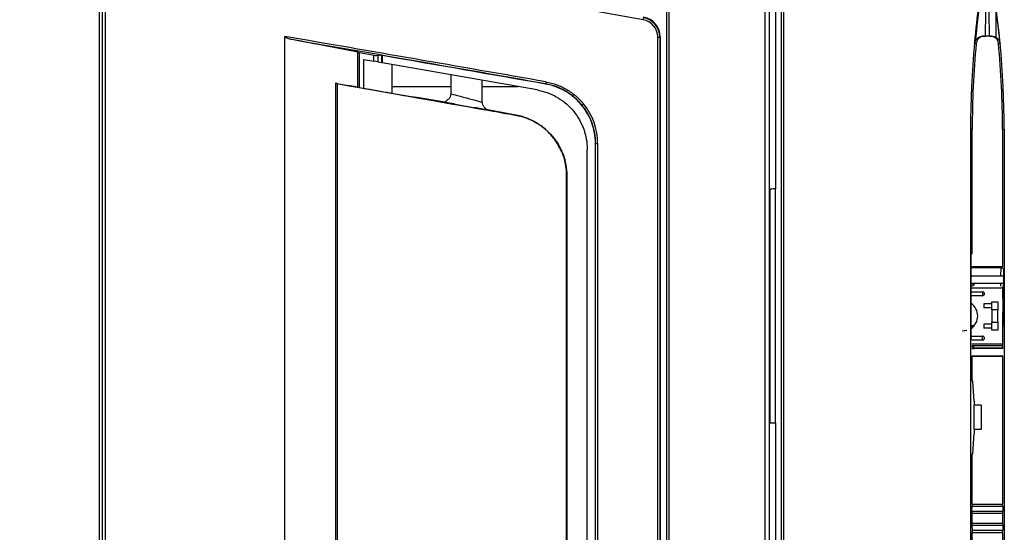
# Model space of a CAD drawing. Header units: millimetres. Extents: x 25 to 1935, y 715 to 2336.
# Tile 135 of 252: x 1237 to 1286, y 989 to 1015. Entities that reach past the tile are written whole.
import ezdxf

# ---------------------------------------------------------------- set-up
doc = ezdxf.new("R2010")
doc.units = ezdxf.units.MM
doc.header["$LTSCALE"] = 2
doc.layers.get('0').update_dxf_attribs({"color": 2})
doc.styles.add('FS2312', font='simsun.ttf', dxfattribs={"width": 0.8})
doc.dimstyles.new('STANDARD$0', dxfattribs={"dimtxt": 3.5, "dimasz": 3, "dimexe": 1.5, "dimexo": 0.5, "dimgap": 1.5, "dimtad": 1, "dimdec": 1, "dimlfac": 5, "dimdsep": 46, "dimtxsty": 'FS2312', "dimblk1": 'OPEN', "dimblk2": 'OPEN', "dimsah": 1, "dimcen": 0, "dimclrd": 4, "dimclre": 4, "dimclrt": 4, "dimadec": 0, "dimazin": 0, "dimtfac": 1, "dimtdec": 1, "dimtmove": 1, "dimatfit": 0, "dimldrblk": 'OPEN', "dimfxl": 1, "dimtolj": 1, "dimtzin": 0, "dimlwd": 18, "dimlwe": 18, "dimarcsym": 1})

# ---------------------------------------------------------------- blocks, each defined once
blk = doc.blocks.new('_OPEN')
at = {"color": 0}
for p, q in [((-0.966, 0.259), (0, 0)), ((0, 0), (-1, 0)), ((0, 0), (-0.966, -0.259))]:
    blk.add_line(p, q, dxfattribs=at)
blk = doc.blocks.new('*D48')
at = {"color": 4, "lineweight": 18, "transparency": 16777216}
for p, q in [((1249.441, 1058.92), (1206.239, 1058.92)), ((1207.739, 1055.92), (1207.739, 871.92)), ((1252.306, 868.92), (1206.239, 868.92))]:
    blk.add_line(p, q, dxfattribs=at)
at = {"layer": 'Defpoints', "color": 0, "transparency": 16777216}
for p in [(1249.941, 1058.92), (1207.739, 868.92), (1252.806, 868.92)]:
    blk.add_point(p, dxfattribs=at)
at = {"color": 4, "lineweight": 18, "transparency": 16777216, "xscale": 3, "yscale": 3, "zscale": 3}
for p, rotation in [((1207.739, 1058.92), 90), ((1207.739, 868.92), 270)]:
    blk.add_blockref('_OPEN', p, dxfattribs=dict(at, rotation=rotation))
at = {"color": 4, "transparency": 16777216, "insert": (1204.489, 963.92), "char_height": 3.5, "attachment_point": 5, "rotation": 90, "style": 'FS2312'}
blk.add_mtext('\\A1;950', dxfattribs=at)

msp = doc.modelspace()

# ---------------------------------------------------------------- linework, layer by layer
at = {"color": 2, "linetype": 'Continuous', "lineweight": 30}
for p, q in [((1241.428, 1050.951), (1241.428, 876.89)), ((1241.597, 908.552), (1241.597, 1019.289)), ((1241.732, 1019.358), (1241.732, 908.482)), ((1269.528, 1019.12), (1269.528, 908.72)), ((1269.555, 908.72), (1269.555, 1019.12)), ((1269.655, 1019.12), (1269.655, 908.72)), ((1274.42, 909.32), (1274.42, 1018.52)), ((1274.619, 1018.52), (1274.619, 909.32)), ((1274.63, 909.32), (1274.63, 1018.52)), ((1274.93, 1018.52), (1274.93, 1006.244)), ((1275.228, 963.92), (1275.228, 1018.52)), ((1268.38, 1014.637), (1265.428, 1015.157)), ((1285.846, 1015.166), (1285.846, 1013.771)), ((1268.38, 1014.637), (1268.397, 1014.735)), ((1250.628, 914.035), (1250.628, 1013.806)), ((1254.253, 1013.025), (1252.197, 1013.422)), ((1269.102, 914.064), (1269.102, 1013.777)), ((1269.102, 1013.777), (1269.201, 1013.777)), ((1269.201, 1013.777), (1269.201, 914.064)), ((1269.228, 1013.777), (1269.201, 1013.777)), ((1269.228, 1013.777), (1269.228, 914.064)), ((1285.21, 1013.82), (1285.318, 1013.82)), ((1285.538, 1013.82), (1285.646, 1013.82)), ((1254.253, 1011.288), (1254.253, 1013.025)), ((1254.317, 1013.011), (1254.317, 1011.277)), ((1254.317, 1013.006), (1254.967, 1012.891)), ((1254.528, 1012.667), (1254.528, 1011.239)), ((1254.528, 1012.667), (1255.042, 1012.577)), ((1255.042, 1012.577), (1255.042, 1012.878)), ((1255.241, 1012.542), (1255.042, 1012.577)), ((1255.166, 1012.859), (1255.305, 1012.882)), ((1255.241, 1012.871), (1255.241, 1012.542)), ((1255.241, 1012.542), (1255.432, 1012.508)), ((1255.432, 1012.508), (1255.432, 1012.862)), ((1255.449, 1012.505), (1255.432, 1012.508)), ((1255.449, 1012.86), (1255.449, 1012.505)), ((1263.129, 1011.151), (1255.449, 1012.505)), ((1255.928, 1012.42), (1255.928, 1010.991)), ((1253.149, 1011.481), (1253.149, 916.36)), ((1253.149, 1011.481), (1253.149, 916.36)), ((1253.227, 1011.468), (1253.957, 1011.341)), ((1253.227, 1011.468), (1253.752, 1011.376)), ((1253.229, 1011.467), (1253.229, 916.374)), ((1258.848, 1011.906), (1258.848, 1010.97)), ((1258.848, 1011.906), (1258.848, 1010.97)), ((1260.408, 1010.554), (1260.408, 1011.63)), ((1260.408, 1010.554), (1260.408, 1011.63)), ((1263.547, 1011.443), (1263.549, 1011.455)), ((1255.928, 1011.32), (1258.848, 1011.32)), ((1260.408, 1011.32), (1262.167, 1011.32)), ((1258.463, 1010.559), (1257.029, 1010.797)), ((1258.463, 1010.559), (1257.063, 1010.791)), ((1258.981, 1010.461), (1258.175, 1010.594)), ((1258.881, 1010.477), (1258.257, 1010.581)), ((1258.257, 1010.581), (1258.257, 1010.58)), ((1258.881, 1010.469), (1258.881, 1010.477)), ((1259.024, 1010.444), (1259.074, 1010.444)), ((1259.028, 1010.444), (1259.067, 1010.444)), ((1260.076, 1010.268), (1260.023, 1010.268)), ((1260.069, 1010.268), (1260.026, 1010.268)), ((1260.026, 1010.268), (1260.026, 1010.268)), ((1260.069, 1010.259), (1260.069, 1010.268)), ((1260.98, 1010.099), (1260.17, 1010.251)), ((1260.9, 1010.114), (1260.258, 1010.235)), ((1260.258, 1010.235), (1260.258, 1010.226)), ((1262.159, 1009.891), (1260.69, 1010.167)), ((1260.9, 1010.113), (1260.9, 1010.114)), ((1261.18, 1010.06), (1261.401, 1010.021)), ((1261.18, 1010.06), (1261.401, 1010.021)), ((1265.351, 1010.399), (1265.428, 1010.463)), ((1284.597, 1009.204), (1284.597, 1009.004)), ((1284.678, 1009.204), (1284.597, 1009.204)), ((1284.678, 1009.004), (1284.678, 1009.204)), ((1286.178, 1009.204), (1286.26, 1009.204)), ((1286.178, 1009.204), (1286.178, 1002.375)), ((1286.26, 1009.204), (1286.26, 918.637)), ((1284.597, 1009.004), (1284.597, 918.837)), ((1284.678, 1003.02), (1284.678, 1009.004)), ((1265.608, 919.645), (1265.608, 1008.196)), ((1266.026, 1008.503), (1266.014, 1008.503)), ((1266.014, 919.338), (1266.014, 1008.503)), ((1266.026, 919.338), (1266.026, 1008.503)), ((1266.026, 1008.503), (1266.126, 1008.503)), ((1266.126, 1008.503), (1266.126, 919.338)), ((1264.58, 920.676), (1264.58, 1007.165)), ((1264.596, 1006.95), (1264.601, 1006.95)), ((1264.596, 1006.95), (1264.596, 920.891)), ((1264.601, 920.891), (1264.601, 1006.95)), ((1274.646, 1006.234), (1274.646, 994.655)), ((1274.928, 994.644), (1274.928, 1006.244)), ((1275.226, 1006.244), (1275.228, 1006.244)), ((1275.226, 1002.27), (1275.226, 1006.244)), ((1284.678, 1003.02), (1284.616, 1003.02)), ((1284.616, 1003.02), (1284.616, 998.82)), ((1275.226, 1002.27), (1275.228, 1002.27)), ((1286.178, 1002.379), (1284.616, 1002.393)), ((1284.616, 1002.387), (1286.104, 1002.374)), ((1286.104, 1002.314), (1284.616, 1002.327)), ((1286.1, 1001.93), (1286.104, 1002.314)), ((1286.104, 1002.374), (1286.104, 1002.314)), ((1286.235, 1002.289), (1286.219, 1002.3)), ((1286.196, 1001.928), (1284.616, 1001.928)), ((1286.215, 999.633), (1286.238, 1002.149)), ((1286.238, 1002.149), (1286.259, 1002.148)), ((1284.616, 1001.559), (1284.688, 1001.559)), ((1284.616, 1001.547), (1284.788, 1001.547)), ((1286.188, 1001.33), (1284.616, 1001.33)), ((1286.196, 1001.559), (1284.688, 1001.559)), ((1284.788, 1001.547), (1284.788, 1001.559)), ((1286.096, 1001.428), (1286.097, 1001.557)), ((1286.188, 1001.33), (1286.188, 1001.388)), ((1286.188, 1000.821), (1286.188, 1001.33)), ((1284.616, 1001.147), (1285.188, 1001.147)), ((1285.188, 1000.947), (1284.616, 1000.947)), ((1285.188, 1001.147), (1285.188, 1001.047)), ((1285.188, 1001.047), (1285.188, 1000.947)), ((1286.19, 1000.799), (1286.178, 999.472)), ((1285.248, 1000.547), (1285.248, 1000.347)), ((1285.648, 1000.547), (1285.248, 1000.547)), ((1285.648, 1000.347), (1285.248, 1000.347)), ((1285.648, 1000.647), (1285.948, 1000.647)), ((1285.648, 1000.247), (1285.648, 1000.647)), ((1285.948, 1000.247), (1285.648, 1000.247)), ((1285.648, 1000.247), (1285.648, 999.647)), ((1285.948, 1000.647), (1285.948, 1000.247)), ((1285.948, 999.647), (1285.948, 1000.247)), ((1275.228, 999.57), (1275.226, 999.57)), ((1275.226, 994.644), (1275.226, 999.57)), ((1284.616, 999.483), (1284.789, 999.482)), ((1284.738, 999.422), (1284.616, 999.423)), ((1284.732, 999.416), (1284.616, 999.417)), ((1285.248, 999.547), (1285.248, 999.347)), ((1285.648, 999.547), (1285.248, 999.547)), ((1285.648, 999.347), (1285.248, 999.347)), ((1285.648, 999.647), (1285.948, 999.647)), ((1285.648, 999.247), (1285.648, 999.647)), ((1285.948, 999.647), (1285.948, 999.247)), ((1286.178, 999.472), (1286.21, 999.493)), ((1286.188, 998.565), (1286.188, 999.435)), ((1286.275, 999.633), (1286.215, 999.633)), ((1284.412, 999.221), (1284.188, 999.187)), ((1284.616, 998.947), (1285.188, 998.947)), ((1284.616, 998.82), (1284.628, 998.82)), ((1284.628, 998.82), (1284.663, 998.82)), ((1285.188, 998.747), (1285.188, 998.947)), ((1285.948, 999.247), (1285.648, 999.247)), ((1284.688, 998.335), (1284.66, 998.335)), ((1284.788, 998.347), (1284.661, 998.347)), ((1285.188, 998.747), (1284.667, 998.747)), ((1284.667, 998.565), (1286.188, 998.565)), ((1286.184, 998.465), (1284.672, 998.465)), ((1284.678, 998.447), (1284.678, 998.462)), ((1286.178, 998.459), (1284.678, 998.459)), ((1286.196, 998.335), (1284.688, 998.335)), ((1286.178, 998.351), (1284.788, 998.351)), ((1284.788, 998.347), (1284.788, 998.336)), ((1286.178, 998.462), (1286.178, 998.338)), ((1286.188, 998.506), (1286.188, 998.565)), ((1284.66, 997.966), (1286.196, 997.966)), ((1284.678, 996.72), (1284.678, 997.963)), ((1284.678, 997.951), (1286.178, 997.951)), ((1286.178, 997.963), (1286.178, 990.62)), ((1284.71, 996.72), (1284.678, 996.72)), ((1284.778, 995.728), (1284.71, 996.72)), ((1284.798, 995.72), (1284.778, 995.728)), ((1284.779, 994.313), (1284.779, 995.527)), ((1285.128, 995.527), (1284.779, 995.527)), ((1284.798, 995.527), (1284.798, 995.72)), ((1285.128, 995.527), (1285.128, 994.313)), ((1274.93, 994.644), (1274.93, 933.196)), ((1275.228, 994.644), (1275.226, 994.644)), ((1284.71, 993.12), (1284.778, 994.113)), ((1284.778, 994.113), (1284.798, 994.12)), ((1285.128, 994.313), (1284.779, 994.313)), ((1284.798, 994.12), (1284.798, 994.313)), ((1284.678, 993.12), (1284.71, 993.12)), ((1284.678, 990.62), (1284.678, 993.12)), ((1284.662, 990.263), (1284.668, 990.51)), ((1284.668, 990.51), (1286.188, 990.51)), ((1284.677, 990.62), (1286.179, 990.62)), ((1286.188, 990.51), (1286.194, 990.263)), ((1284.661, 990.173), (1284.661, 989.668)), ((1284.661, 990.173), (1286.195, 990.173)), ((1284.662, 990.263), (1286.194, 990.263)), ((1286.195, 989.668), (1286.195, 990.173)), ((1284.661, 989.668), (1286.195, 989.668)), ((1284.662, 989.578), (1284.668, 989.331)), ((1284.662, 989.578), (1286.194, 989.578)), ((1286.194, 989.578), (1286.188, 989.331)), ((1284.668, 989.331), (1286.188, 989.331)), ((1284.677, 989.22), (1286.179, 989.22)), ((1284.678, 964.62), (1284.678, 989.22)), ((1286.178, 989.22), (1286.178, 964.62))]:
    msp.add_line(p, q, dxfattribs=at)
at = {"color": 2, "linetype": 'Continuous', "lineweight": 30, "flags": 128}
for points in [[(1275.326, 1018.52), (1275.326, 1018.32), (1275.326, 1017.52), (1275.326, 1014.32), (1275.326, 1001.52), (1275.326, 963.92)], [(1284.877, 1013.458), (1284.838, 1013.458), (1284.8, 1013.458), (1284.799, 1013.458)], [(1286.057, 1013.458), (1286.018, 1013.458), (1285.979, 1013.458)], [(1284.665, 998.444), (1284.669, 998.445), (1284.688, 998.447)]]:
    msp.add_lwpolyline(points, dxfattribs=at)
at = {"color": 2, "linetype": 'Continuous', "lineweight": 30}
for centre, radius, start, end in [((1330.228, 1009.204), 45.631, 169.3088, 180), ((1240.628, 1009.204), 45.631, 0, 10.6912), ((1268.228, 1013.777), 0.873, 0, 80), ((1268.228, 1013.777), 0.973, 0, 80), ((1268.228, 1013.777), 1, 0, 80), ((1330.228, 1009.204), 45.55, 174.6418, 180), ((1240.628, 1009.204), 45.55, 0, 5.3582), ((1264.588, 1011.349), 1.045, 168.6969, 174.159), ((1263.028, 1008.503), 2.998, 0, 39.2289), ((1263.028, 1008.503), 3.098, 0, 39.2289), ((1286.295, 1002.288), 0.06, 139.2741, 179.4583), ((1284.688, 1001.547), 0.1, 224.1063, 270), ((1284.688, 1001.547), 0.1, 270, 0), ((1285.188, 1001.047), 0.1, 270, 90), ((1284.188, 999.947), 0.76, 304.9367, 54.9175), ((1286.238, 999.472), 0.06, 179.5148, 216.7104), ((1286.27, 999.493), 0.06, 179.514, 250.075), ((1285.188, 998.847), 0.1, 270, 90), ((1284.688, 998.347), 0.1, 0, 90)]:
    msp.add_arc(centre, radius, start, end, dxfattribs=at)
for centre, major_axis, ratio, start_param, end_param in [((1265.428, 1009.916), (74, -13.034), 0.017168, 1.59902, 1.775178), ((1265.411, 1009.818), (73.9, -13.034), 0.01719, 1.599028, 1.770414), ((1250.628, 1013.669), (2.3, -0.406), 0.01719, 0.823337, 1.421797), ((1254.117, 1013.047), (0.2, -0.035), 0.01719, 0.003032, 0.823337), ((1254.967, 1012.895), (0.2, -0.035), 0.01719, 4.715421, 6.233857), ((1255.505, 1012.846), (0.2, -0.035), 0.01719, 1.710188, 3.092265), ((1265.428, 1009.815), (73.2, -12.911), 0.01719, 1.599535, 1.710188), ((1253.249, 1011.464), (0.1, -0.0176), 0.005968, 1.798741, 4.507285), ((1261.622, 1010.235), (41, -7.225), 0.005968, 4.507285, 4.702657), ((1253.977, 1011.331), (1, -0.176), 0.005968, 1.386573, 1.798741), ((1261.622, 1010.235), (40.5, -7.137), 0.005968, 4.523034, 4.597385), ((1261.622, 1010.235), (40.5, -7.137), 0.005968, 4.528165, 4.595777), ((1259.628, 1010.762), (0.78, -0.208), 0.008692, 3.142713, 6.28345), ((1256.891, 1010.822), (0.2, -0.035), 0.005968, 4.595777, 5.7477), ((1256.943, 1010.812), (0.1, -0.0176), 0.005968, 4.597385, 5.7477), ((1258.261, 1010.579), (0.1, -0.0176), 0.005968, 2.606107, 4.630169), ((1258.429, 1010.55), (0.2, -0.035), 0.005968, 2.606107, 4.634141), ((1261.622, 1010.235), (40.5, -7.137), 0.005968, 4.630169, 4.646617), ((1261.622, 1010.235), (40.5, -7.137), 0.005968, 4.634141, 4.644055), ((1259.559, 1010.368), (1.18, -0.208), 0.005968, 3.521794, 5.994467), ((1258.828, 1010.479), (0.2, -0.035), 0.005968, 4.644055, 6.249331), ((1258.967, 1010.462), (0.1, -0.0176), 0.005968, 6.249331, 8.889292), ((1258.924, 1010.462), (0.1, -0.0176), 0.005968, 4.646617, 6.249331), ((1259.024, 1010.453), (0.05, -0.0088), 0.005968, 6.249331, 8.889292), ((1260.123, 1010.25), (0.1, -0.0176), 0.005968, 3.107738, 4.676326), ((1260.226, 1010.233), (0.2, -0.035), 0.005968, 3.107738, 4.678802), ((1260.169, 1010.25), (0.1, -0.0176), 0.005968, 0.489744, 3.107738), ((1260.126, 1010.259), (0.05, -0.0088), 0.005968, 0.489744, 3.107738), ((1261.622, 1010.235), (40.5, -7.137), 0.005968, 4.676326, 4.695375), ((1261.622, 1010.235), (40.5, -7.137), 0.005968, 4.678802, 4.691155), ((1260.724, 1010.145), (0.2, -0.035), 0.005968, 4.691155, 6.772929), ((1260.892, 1010.115), (0.1, -0.0176), 0.005968, 4.695375, 6.772929), ((1261.426, 1010.045), (4.6, -0.811), 0.005968, 4.70807, 4.852627), ((1261.426, 1010.045), (4.6, -0.811), 0.005968, 4.70807, 4.851115), ((1261.554, 1006.95), (3.047, 0), 0.984577, 0, 0.642565), ((1274.93, 1006.229), (0.3, 0), 0.052408, 1.570796, 2.798236), ((1286.104, 1002.371), (0.16, -0.001), 0.017455, 1.052674, 1.570796), ((1286.104, 1002.311), (0.1, -0.0009), 0.027928, 0.575917, 1.570796), ((1286.234, 1002.149), (0.001, 0.14), 0.026186, 4.712389, 6.265732), ((1284.688, 1001.559), (0.1, 0), 0.008727, 1.570796, 2.406252), ((1284.688, 1001.559), (0.1, 0), 0.008727, 0, 1.570796), ((1286.212, 999.633), (0.001, 0.14), 0.026186, 3.159046, 4.712389), ((1284.688, 998.336), (0.1, 0), 0.008727, 4.432827, 4.712389), ((1284.688, 998.336), (0.1, 0), 0.008727, 4.712389, 6.283185), ((1274.93, 994.66), (0.3, 0), 0.052408, 3.48495, 4.712389), ((1284.677, 990.42), (0, 0.2), 0.048908, 0, 1.107149), ((1286.179, 990.42), (0, 0.2), 0.048908, 5.176037, 6.283185), ((1284.671, 990.173), (0, 0.2), 0.048908, 1.107149, 1.570796), ((1286.185, 990.173), (0, 0.2), 0.048908, 4.712389, 5.176037), ((1284.671, 989.668), (0, 0.2), 0.048908, 1.570796, 2.034444), ((1286.185, 989.668), (0, 0.2), 0.048908, 4.248741, 4.712389), ((1284.677, 989.42), (0, 0.2), 0.048908, 2.034444, 3.141593), ((1286.179, 989.42), (0, 0.2), 0.048908, 3.141593, 4.248741)]:
    msp.add_ellipse(centre, major_axis=major_axis, ratio=ratio, start_param=start_param, end_param=end_param, dxfattribs=at)
for points, knots in [([(1284.799, 1013.458), (1284.808, 1013.557), (1284.878, 1014.285), (1285.039, 1015.639), (1285.254, 1016.884), (1285.361, 1017.506)], [0, 0, 0, 0, 0.073363, 0.53668, 1, 1, 1, 1]), ([(1285.383, 1017.502), (1285.274, 1016.88), (1285.045, 1015.575), (1284.902, 1014.258), (1284.827, 1013.568)], [0, 0, 0, 0, 0.476437, 1, 1, 1, 1]), ([(1285.383, 1017.502), (1285.373, 1016.908), (1285.354, 1015.681), (1285.33, 1014.453), (1285.318, 1013.82)], [0, 0, 0, 0, 0.48457, 1, 1, 1, 1]), ([(1285.538, 1013.82), (1285.526, 1014.453), (1285.502, 1015.681), (1285.483, 1016.908), (1285.474, 1017.502)], [0, 0, 0, 0, 0.51543, 1, 1, 1, 1]), ([(1286.057, 1013.458), (1286.045, 1013.579), (1285.986, 1014.195), (1285.908, 1014.81), (1285.846, 1015.304)], [0, 0, 0, 0, 0.196158, 1, 1, 1, 1]), ([(1250.977, 1013.647), (1250.912, 1013.659), (1250.85, 1013.677), (1250.758, 1013.712), (1250.727, 1013.725), (1250.684, 1013.748), (1250.67, 1013.757), (1250.65, 1013.772), (1250.644, 1013.777), (1250.633, 1013.79), (1250.628, 1013.797), (1250.628, 1013.806)], [0, 0, 0, 0, 0.5, 0.5, 0.75, 0.75, 0.875, 0.875, 0.9375, 0.9375, 1, 1, 1, 1]), ([(1284.827, 1013.568), (1284.819, 1013.546), (1284.806, 1013.51), (1284.8, 1013.473), (1284.799, 1013.458), (1284.799, 1013.458)], [0, 0, 0, 0, 0.606844, 0.984827, 1, 1, 1, 1]), ([(1284.827, 1013.568), (1284.847, 1013.606), (1284.887, 1013.683), (1284.987, 1013.764), (1285.097, 1013.812), (1285.175, 1013.818), (1285.21, 1013.82)], [0, 0, 0, 0, 0.2443179, 0.487298, 0.7663391, 1, 1, 1, 1]), ([(1285.276, 1013.82), (1285.231, 1013.816), (1285.141, 1013.807), (1285.021, 1013.738), (1284.93, 1013.636), (1284.888, 1013.536), (1284.879, 1013.475), (1284.877, 1013.458)], [0, 0, 0, 0, 0.22861, 0.457225, 0.685714, 0.913942, 1, 1, 1, 1]), ([(1285.538, 1013.82), (1285.518, 1013.82), (1285.478, 1013.82), (1285.41, 1013.82), (1285.355, 1013.82), (1285.327, 1013.82), (1285.318, 1013.82)], [0, 0, 0, 0, 0.289036, 0.577992, 0.866411, 1, 1, 1, 1]), ([(1285.979, 1013.458), (1285.971, 1013.502), (1285.953, 1013.591), (1285.874, 1013.704), (1285.764, 1013.784), (1285.66, 1013.817), (1285.598, 1013.82), (1285.58, 1013.82)], [0, 0, 0, 0, 0.227964, 0.455923, 0.684031, 0.912408, 1, 1, 1, 1]), ([(1285.646, 1013.82), (1285.703, 1013.815), (1285.772, 1013.808), (1285.835, 1013.776), (1285.846, 1013.771)], [0, 0, 0, 0, 0.832948, 1, 1, 1, 1]), ([(1285.846, 1013.771), (1285.876, 1013.751), (1285.94, 1013.711), (1286.015, 1013.614), (1286.049, 1013.521), (1286.056, 1013.467), (1286.057, 1013.458)], [0, 0, 0, 0, 0.291011, 0.609477, 0.929801, 1, 1, 1, 1]), ([(1265.351, 1010.399), (1265.237, 1010.539), (1265.113, 1010.665), (1264.845, 1010.895), (1264.701, 1010.998), (1264.469, 1011.134), (1264.389, 1011.176), (1264.228, 1011.252), (1264.147, 1011.286), (1263.897, 1011.378), (1263.726, 1011.424), (1263.549, 1011.455)], [0, 0, 0, 0, 0.25, 0.25, 0.5, 0.5, 0.625, 0.625, 0.75, 0.75, 1, 1, 1, 1]), ([(1263.564, 1011.554), (1263.747, 1011.522), (1263.924, 1011.474), (1264.182, 1011.379), (1264.267, 1011.344), (1264.433, 1011.265), (1264.516, 1011.222), (1264.755, 1011.081), (1264.904, 1010.975), (1265.182, 1010.737), (1265.311, 1010.606), (1265.428, 1010.463)], [0, 0, 0, 0, 0.25, 0.25, 0.375, 0.375, 0.5, 0.5, 0.75, 0.75, 1, 1, 1, 1]), ([(1258.845, 1010.969), (1258.846, 1010.961), (1258.854, 1010.905), (1258.818, 1010.809), (1258.772, 1010.723), (1258.736, 1010.694), (1258.733, 1010.691)], [0, 0, 0, 0, 0.079471, 0.548006, 0.960132, 1, 1, 1, 1]), ([(1263.129, 1011.151), (1263.294, 1011.113), (1263.623, 1011.038), (1264.084, 1010.824), (1264.504, 1010.539), (1264.871, 1010.188), (1265.172, 1009.779), (1265.403, 1009.327), (1265.552, 1008.842), (1265.604, 1008.459), (1265.608, 1008.243), (1265.608, 1008.196)], [0, 0, 0, 0, 0.120788, 0.241575, 0.362365, 0.483154, 0.603911, 0.724667, 0.845434, 0.966201, 1, 1, 1, 1]), ([(1266.014, 1008.503), (1266.014, 1008.678), (1265.999, 1008.851), (1265.954, 1009.107), (1265.935, 1009.191), (1265.89, 1009.359), (1265.864, 1009.442), (1265.774, 1009.689), (1265.701, 1009.846), (1265.571, 1010.07), (1265.525, 1010.143), (1265.425, 1010.286), (1265.372, 1010.356), (1265.203, 1010.556), (1265.081, 1010.679), (1264.882, 1010.845), (1264.814, 1010.898), (1264.671, 1010.998), (1264.597, 1011.045), (1264.37, 1011.176), (1264.213, 1011.249), (1263.97, 1011.338), (1263.887, 1011.364), (1263.719, 1011.409), (1263.633, 1011.428), (1263.547, 1011.443)], [0, 0, 0, 0, 0.125, 0.125, 0.1875, 0.1875, 0.25, 0.25, 0.375, 0.375, 0.4375, 0.4375, 0.5, 0.5, 0.625, 0.625, 0.6875, 0.6875, 0.75, 0.75, 0.875, 0.875, 0.9375, 0.9375, 1, 1, 1, 1]), ([(1258.463, 1010.559), (1258.505, 1010.56), (1258.599, 1010.563), (1258.68, 1010.653), (1258.724, 1010.702)], [0, 0, 0, 0, 0.458007, 1, 1, 1, 1]), ([(1260.504, 1010.303), (1260.491, 1010.317), (1260.446, 1010.365), (1260.411, 1010.456), (1260.414, 1010.528), (1260.415, 1010.555)], [0, 0, 0, 0, 0.213589, 0.712433, 1, 1, 1, 1]), ([(1260.508, 1010.306), (1260.523, 1010.283), (1260.576, 1010.203), (1260.642, 1010.182), (1260.69, 1010.167)], [0, 0, 0, 0, 0.281462, 1, 1, 1, 1]), ([(1264.029, 1008.661), (1263.92, 1008.8), (1263.698, 1009.081), (1263.279, 1009.421), (1262.795, 1009.696), (1262.376, 1009.843), (1262.121, 1009.893), (1262.057, 1009.906)], [0, 0, 0, 0, 0.226772, 0.45973, 0.686663, 0.922144, 1, 1, 1, 1]), ([(1262.064, 1009.904), (1262.223, 1009.869), (1262.547, 1009.796), (1262.988, 1009.597), (1263.389, 1009.34), (1263.742, 1009.035), (1263.934, 1008.791), (1264.029, 1008.67)], [0, 0, 0, 0, 0.197584, 0.401709, 0.599037, 0.800854, 1, 1, 1, 1]), ([(1264.029, 1008.67), (1264.126, 1008.519), (1264.323, 1008.212), (1264.5, 1007.724), (1264.586, 1007.295), (1264.593, 1007.032), (1264.596, 1006.95)], [0, 0, 0, 0, 0.296368, 0.600954, 0.876414, 1, 1, 1, 1]), ([(1264.58, 1007.165), (1264.564, 1007.294), (1264.532, 1007.559), (1264.385, 1008.069), (1264.174, 1008.42), (1264.029, 1008.661)], [0, 0, 0, 0, 0.231527, 0.472406, 1, 1, 1, 1]), ([(1264.589, 1006.951), (1264.589, 1006.953), (1264.588, 1007.024), (1264.584, 1007.095), (1264.58, 1007.165)], [0, 0, 0, 0, 0.022589, 1, 1, 1, 1]), ([(1264.586, 1007.053), (1264.588, 1007.021), (1264.589, 1006.987), (1264.589, 1006.953), (1264.589, 1006.951)], [0, 0, 0, 0, 0.952495, 1, 1, 1, 1])]:
    msp.add_open_spline(points, degree=3, knots=knots, dxfattribs=at)

# ---------------------------------------------------------------- dimensions: what is measured, and where the dimension line sits
dim = msp.add_linear_dim(base=(1207.739, 868.92), p1=(1249.941, 1058.92), p2=(1252.806, 868.92), angle=90, dimstyle='STANDARD$0')
dim.commit()
dim.dimension.update_dxf_attribs({"geometry": '*D48', "text_midpoint": (1204.489, 963.92)})

doc.saveas('drawing.dxf')
